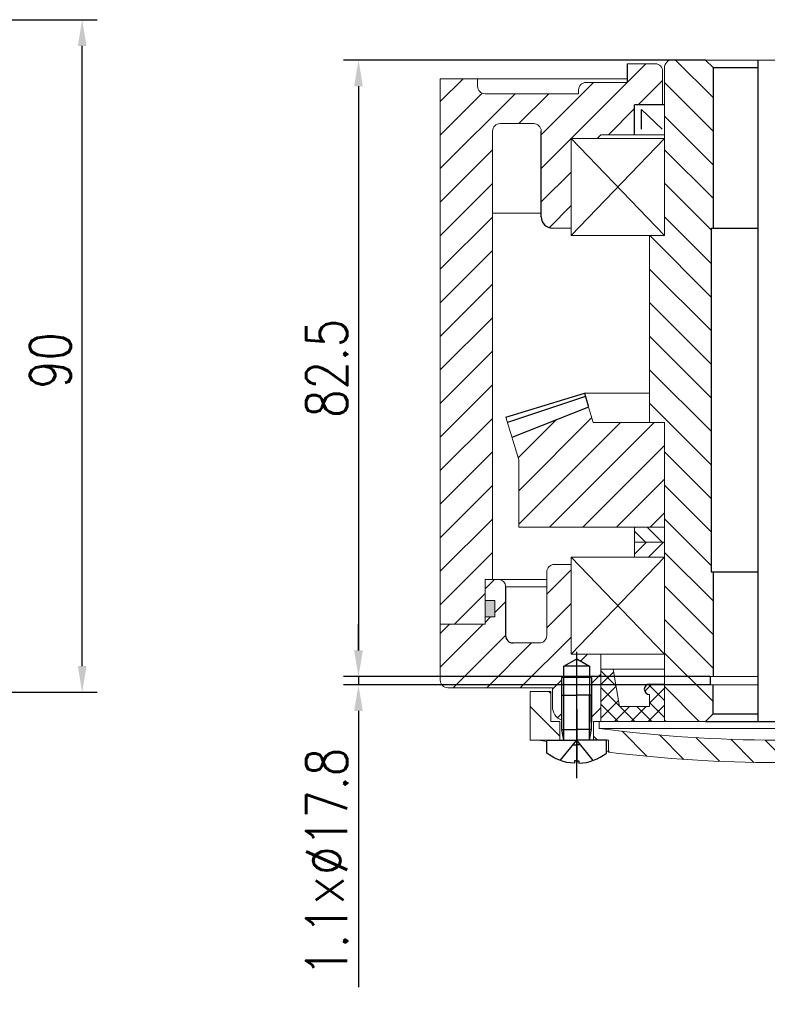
# Model space of a CAD drawing. Header units: inches. Extents: x 837 to 6223, y -2862 to 3098.
# Tile 53 of 139: x 4842 to 4942, y -670 to -538. Entities that reach past the tile are written whole.
import ezdxf

# ---------------------------------------------------------------- set-up
doc = ezdxf.new("R2010")
doc.units = ezdxf.units.IN
doc.header["$LTSCALE"] = 10
doc.header["$MEASUREMENT"] = 0
doc.linetypes.add('CENTER', pattern=[10.159999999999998, 6.35, -1.27, 1.27, -1.27])
doc.linetypes.add('HIDDEN', pattern=[1.905, 1.27, -0.635])
for name, color, linetype in [('1轮廓实线层', 7, 'Continuous'), ('2细线层', 4, 'Continuous'), ('3中心线层', 1, 'CENTER'), ('4虚线层', 6, 'HIDDEN'), ('5剖面线层', 2, 'Continuous'), ('6文字层', 3, 'Continuous'), ('7标注层', 4, 'Continuous')]:
    doc.layers.add(name, color=color, linetype=linetype)
doc.styles.add('PC_TEXTSTYLE', font='isocp.shx', dxfattribs={"width": 0.8, "bigfont": 'HZFS.SHX'})
doc.styles.add('TH_GBDIM', font='romans.shx', dxfattribs={"width": 0.8, "bigfont": 'gbcbig.shx'})
doc.dimstyles.new('TH_GBDIM', dxfattribs={"dimtxt": 3.5, "dimasz": 2.5, "dimexe": 2, "dimexo": 0, "dimgap": 1, "dimtad": 1, "dimdec": 4, "dimdsep": 46, "dimtxsty": 'TH_GBDIM', "dimcen": 0.09, "dimclrd": 4, "dimclre": 4, "dimclrt": 3, "dimadec": 0, "dimazin": 0, "dimtfac": 1, "dimtdec": 4, "dimtmove": 0, "dimatfit": 3, "dimfxl": 1, "dimtzin": 0, "dimarcsym": 0})
pattern_1 = [(45, (4745.646796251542, -894.1764402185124), (-2.245064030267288, 2.245064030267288), [])]
pattern_2 = [(315, (-161.1879354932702, 153.6207585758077), (2.245064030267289, 2.245064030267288), [])]

# ---------------------------------------------------------------- blocks, each defined once
blk = doc.blocks.new('*D817')
at = {"layer": '7标注层', "color": 4, "lineweight": -2, "transparency": 16777216}
for p, q in [((4804.1794549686, -538.0360420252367), (4852.503484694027, -538.0360420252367)), ((4850.503484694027, -624.5360438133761), (4850.503484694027, -541.5360420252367)), ((4804.179453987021, -628.0360438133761), (4852.503484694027, -628.0360438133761))]:
    blk.add_line(p, q, dxfattribs=at)
at = {"layer": '7标注层', "color": 4, "transparency": 16777216}
for points in [[(4849.920151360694, -541.5360420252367), (4851.08681802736, -541.5360420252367), (4850.503484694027, -538.0360420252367)], [(4849.920151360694, -624.5360438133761), (4851.08681802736, -624.5360438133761), (4850.503484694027, -628.0360438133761)]]:
    blk.add_solid(points, dxfattribs=at)
at = {"layer": 'Defpoints', "color": 0, "transparency": 16777216}
for p in [(4804.1794549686, -538.0360420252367), (4850.503484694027, -538.0360420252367), (4804.179453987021, -628.0360438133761)]:
    blk.add_point(p, dxfattribs=at)
at = {"layer": '7标注层', "color": 3, "transparency": 16777216, "insert": (4846.253484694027, -583.6281790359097), "char_height": 5.5, "attachment_point": 5, "rotation": 90, "style": 'TH_GBDIM'}
blk.add_mtext('90', dxfattribs=at)
blk = doc.blocks.new('A$C2EF20DBA')
at = {"layer": '5剖面线层', "linetype": 'Continuous', "lineweight": 0}
h = blk.add_hatch(dxfattribs=at)
h.set_pattern_fill('ANSI31', color=4, angle=-90.00000000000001, style=0)
h.set_pattern_definition(pattern_2)
h.paths.add_polyline_path([(2.74999927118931, 11.59999985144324), (-7.288106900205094e-07, 11.59999985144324), (-7.288106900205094e-07, 5.099999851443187), (3.968610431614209, 5.099999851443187), (3.968610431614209, 7.599999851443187), (2.74999927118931, 7.599999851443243)], flags=0)
h = blk.add_hatch(dxfattribs=at)
h.set_pattern_fill('ANSI31', color=4, angle=-90.00000000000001, style=0)
h.set_pattern_definition(pattern_2)
h.paths.add_polyline_path([(65.9372215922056, 11.59999985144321), (63.1872215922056, 11.59999985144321), (63.1872215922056, 7.599999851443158), (61.96861043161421, 7.599999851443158), (61.96861043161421, 5.099999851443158), (65.9372215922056, 5.099999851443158)], flags=0)
h = blk.add_hatch(dxfattribs=at)
h.set_pattern_fill('ANSI31', color=4, angle=-90.00000000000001, style=0)
h.set_pattern_definition(pattern_2)
edge = h.paths.add_edge_path(flags=0)
edge.add_line((57.46861043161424, 5.099999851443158), (57.46861043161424, 7.599999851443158))
edge.add_line((57.46861043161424, 7.599999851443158), (56.68722159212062, 7.599999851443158))
edge.add_line((56.68722159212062, 7.599999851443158), (56.68722159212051, 6.673719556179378))
edge.add_arc((32.93722159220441, 185.0999998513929), 179.9999999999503, -89.99000862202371, -82.41803119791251, ccw=False)
edge.add_arc((32.99999927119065, 185.0999998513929), 179.9999999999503, 262.41803119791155, 269.99000862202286, ccw=False)
edge.add_line((9.249999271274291, 6.673719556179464), (9.249999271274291, 7.599999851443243))
edge.add_line((9.249999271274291, 7.599999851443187), (8.46861043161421, 7.599999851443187))
edge.add_line((8.46861043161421, 7.599999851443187), (8.46861043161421, 5.099999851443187))
edge.add_line((8.46861043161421, 5.099999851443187), (10.46861043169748, 5.099999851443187))
edge.add_line((10.46861043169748, 5.099999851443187), (10.46861043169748, 3.492355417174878))
edge.add_arc((32.99999927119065, 185.0999998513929), 182.9999999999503, 262.9276636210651, 269.9901724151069)
edge.add_arc((32.93722159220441, 185.0999998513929), 182.9999999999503, -89.9901724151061, -82.92766362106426)
edge.add_line((55.46861043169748, 3.492355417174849), (55.46861043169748, 5.099999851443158))
edge.add_line((55.46861043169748, 5.099999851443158), (57.46861043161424, 5.099999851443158))
at = {"color": 7, "linetype": 'Continuous', "lineweight": 15}
for p, q in [((-7.288106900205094e-07, 5.099999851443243), (-7.288106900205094e-07, 11.59999985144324)), ((-7.288106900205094e-07, 11.59999985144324), (2.74999927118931, 11.59999985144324)), ((2.74999927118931, 11.59999985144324), (2.74999927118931, 7.599999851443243)), ((63.1872215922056, 7.599999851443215), (63.1872215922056, 11.59999985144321)), ((63.1872215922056, 11.59999985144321), (65.93722159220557, 11.59999985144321)), ((65.93722159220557, 11.59999985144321), (65.9372215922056, 5.099999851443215)), ((2.74999927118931, 7.599999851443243), (3.968610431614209, 7.599999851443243)), ((3.968610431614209, 7.599999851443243), (3.968610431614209, 5.099999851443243)), ((8.46861043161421, 5.099999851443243), (8.46861043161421, 7.599999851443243)), ((8.46861043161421, 7.599999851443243), (9.249999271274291, 7.599999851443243)), ((9.249999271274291, 7.599999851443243), (9.249999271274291, 6.673719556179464)), ((56.68722159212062, 7.599999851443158), (9.249999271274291, 7.599999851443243)), ((56.68722159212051, 6.673719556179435), (9.249999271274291, 6.673719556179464)), ((56.68722159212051, 6.673719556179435), (56.68722159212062, 7.599999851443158)), ((56.68722159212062, 7.599999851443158), (57.46861043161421, 7.599999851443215)), ((57.46861043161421, 7.599999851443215), (57.46861043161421, 5.099999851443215)), ((61.96861043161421, 5.099999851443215), (61.96861043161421, 7.599999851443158)), ((61.96861043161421, 7.599999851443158), (63.1872215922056, 7.599999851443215)), ((-7.288106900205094e-07, 5.099999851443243), (3.968610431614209, 5.099999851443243)), ((3.968610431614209, 5.099999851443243), (8.46861043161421, 5.099999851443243)), ((8.46861043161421, 5.099999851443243), (10.46861043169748, 5.099999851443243)), ((10.46861043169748, 3.492355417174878), (10.46861043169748, 5.099999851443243)), ((55.46861043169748, 5.099999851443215), (55.46861043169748, 3.492355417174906)), ((55.46861043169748, 5.099999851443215), (57.46861043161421, 5.099999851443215)), ((57.46861043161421, 5.099999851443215), (61.96861043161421, 5.099999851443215)), ((61.96861043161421, 5.099999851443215), (65.9372215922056, 5.099999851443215))]:
    blk.add_line(p, q, dxfattribs=at)
for p, q in [((57.71861043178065, 6.499999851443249), (58.01861043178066, 5.099999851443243)), ((57.71861043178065, 6.499999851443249), (61.71861043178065, 6.499999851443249)), ((61.71861043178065, 6.499999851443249), (61.41861043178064, 5.099999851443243))]:
    blk.add_line(p, q)
for centre, radius, start, end in [((32.99999927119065, 185.0999998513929), 179.9999999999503, 262.4180311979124, 269.9900086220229), ((32.93722159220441, 185.0999998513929), 179.9999999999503, 270.0099913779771, 277.5819688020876), ((33.04430277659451, 173.2730893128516), 171.1757386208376, 259.2525430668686, 259.6254560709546), ((32.89291808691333, 173.2730893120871), 171.1757386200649, 280.3745439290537, 280.7474569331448), ((33.04430277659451, 173.2730893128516), 171.1757386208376, 262.3369808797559, 262.4214063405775), ((32.99999927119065, 185.0999998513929), 182.9999999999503, 262.9276636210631, 269.9901724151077), ((32.93722159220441, 185.0999998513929), 182.9999999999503, 270.0098275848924, 277.0723363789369), ((32.89291808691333, 173.2730893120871), 171.1757386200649, 277.5785936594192, 277.6630191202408)]:
    blk.add_arc(centre, radius, start, end, dxfattribs=at)
at = {"layer": '1轮廓实线层'}
for p, q in [((4.518610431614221, 14.98798174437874), (6.218610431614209, 15.96947720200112)), ((6.218610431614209, 15.96947720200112), (7.918610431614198, 14.98798174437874)), ((58.01861043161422, 14.98798174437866), (59.71861043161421, 15.96947720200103)), ((59.71861043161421, 15.96947720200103), (61.4186104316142, 14.98798174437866)), ((7.918610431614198, 14.98798174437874), (4.518610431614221, 14.98798174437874)), ((4.518610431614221, 7.539264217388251), (4.518610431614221, 14.98798174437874)), ((7.918610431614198, 14.98798174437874), (7.918610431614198, 7.487981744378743)), ((61.4186104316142, 14.98798174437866), (58.01861043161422, 14.98798174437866)), ((58.01861043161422, 7.539264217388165), (58.01861043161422, 14.98798174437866)), ((61.4186104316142, 14.98798174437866), (61.4186104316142, 7.487981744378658)), ((8.21861043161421, 13.48798174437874), (4.218610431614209, 13.48798174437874)), ((61.71861043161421, 13.48798174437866), (57.71861043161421, 13.48798174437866))]:
    blk.add_line(p, q, dxfattribs=at)
at = {"layer": '1轮廓实线层', "extrusion": (1.224646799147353e-16, -7.498798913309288e-33, -1)}
for points in [[(-4.218610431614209, 6.499999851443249), (-4.218610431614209, 11.09999985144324), (-6.218610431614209, 11.09999985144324)], [(-4.518610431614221, 5.099999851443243), (-4.218610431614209, 6.499999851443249), (-6.218610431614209, 6.499999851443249)]]:
    blk.add_lwpolyline(points, dxfattribs=at)
at = {"layer": '1轮廓实线层'}
for points in [[(8.21861043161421, 6.499999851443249), (8.21861043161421, 11.09999985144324), (6.218610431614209, 11.09999985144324)], [(57.71861043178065, 6.499999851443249), (57.71861043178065, 11.09999985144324), (59.71861043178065, 11.09999985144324)], [(7.918610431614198, 5.099999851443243), (8.21861043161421, 6.499999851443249), (6.218610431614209, 6.499999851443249)], [(10.21861043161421, 3.369127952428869), (10.21861043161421, 5.099999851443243), (6.218610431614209, 5.099999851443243)], [(55.71861043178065, 3.369127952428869), (55.71861043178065, 5.099999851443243), (59.71861043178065, 5.099999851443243)], [(6.218610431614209, 2.309999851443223), (6.528610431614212, 2.309999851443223), (6.528610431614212, 1.999999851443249)], [(59.71861043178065, 2.309999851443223), (59.40861043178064, 2.309999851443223), (59.40861043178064, 1.999999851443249)]]:
    blk.add_lwpolyline(points, dxfattribs=at)
at = {"layer": '1轮廓实线层', "extrusion": (-1.224646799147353e-16, -7.498798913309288e-33, -1)}
blk.add_lwpolyline([(-61.71861043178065, 6.499999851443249), (-61.71861043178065, 11.09999985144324), (-59.71861043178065, 11.09999985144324)], dxfattribs=at)
at = {"layer": '1轮廓实线层', "extrusion": (-1.224646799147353e-16, 7.498798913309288e-33, -1)}
for points in [[(-2.218610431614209, 3.369127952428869), (-2.218610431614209, 5.099999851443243), (-6.218610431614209, 5.099999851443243)], [(-6.218610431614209, 2.309999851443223), (-5.908610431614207, 2.309999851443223), (-5.908610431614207, 1.999999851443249)]]:
    blk.add_lwpolyline(points, dxfattribs=at)
at = {"layer": '1轮廓实线层', "extrusion": (1.224646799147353e-16, 7.498798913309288e-33, -1)}
for points in [[(-63.71861043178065, 3.369127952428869), (-63.71861043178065, 5.099999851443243), (-59.71861043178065, 5.099999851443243)], [(-59.71861043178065, 2.309999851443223), (-60.02861043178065, 2.309999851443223), (-60.02861043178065, 1.999999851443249)]]:
    blk.add_lwpolyline(points, dxfattribs=at)
at = {"layer": '1轮廓实线层', "extrusion": (-1.224646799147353e-16, 7.498798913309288e-33, -1)}
blk.add_arc((-6.218610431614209, 8.49260333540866), 6.500000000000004, 272.7336049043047, 307.9798724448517, dxfattribs=at)
at = {"layer": '1轮廓实线层'}
for centre, start, end in [((6.218610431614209, 8.49260333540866), 272.7336049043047, 307.9798724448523), ((59.71861043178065, 8.49260333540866), 232.0201275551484, 267.2663950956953)]:
    blk.add_arc(centre, 6.500000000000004, start, end, dxfattribs=at)
at = {"layer": '1轮廓实线层', "extrusion": (1.224646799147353e-16, 7.498798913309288e-33, -1)}
blk.add_arc((-59.71861043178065, 8.49260333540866), 6.500000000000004, 232.0201275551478, 267.2663950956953, dxfattribs=at)
at = {"layer": '2细线层'}
for p, q in [((4.218610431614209, 7.633932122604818), (4.218610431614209, 13.48798174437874)), ((8.21861043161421, 13.48798174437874), (8.21861043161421, 7.487981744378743)), ((57.71861043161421, 7.633932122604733), (57.71861043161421, 13.48798174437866)), ((61.71861043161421, 13.48798174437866), (61.71861043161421, 7.487981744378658))]:
    blk.add_line(p, q, dxfattribs=at)
at = {"layer": '2细线层', "extrusion": (1.224646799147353e-16, -7.498798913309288e-33, -1)}
blk.add_lwpolyline([(-4.518610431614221, 5.099999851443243), (-4.518610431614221, 11.09999985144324)], dxfattribs=at)
at = {"layer": '2细线层'}
for points in [[(7.918610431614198, 5.099999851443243), (7.918610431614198, 11.09999985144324)], [(58.01861043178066, 5.099999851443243), (58.01861043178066, 11.09999985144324)]]:
    blk.add_lwpolyline(points, dxfattribs=at)
at = {"layer": '2细线层', "extrusion": (-1.224646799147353e-16, -7.498798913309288e-33, -1)}
blk.add_lwpolyline([(-61.41861043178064, 5.099999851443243), (-61.41861043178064, 11.09999985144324)], dxfattribs=at)
at = {"layer": '3中心线层'}
for p, q in [((59.71861043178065, -1.485567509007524e-07), (59.71861043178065, 17.3455716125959)), ((6.218610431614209, -1.485567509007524e-07), (6.218610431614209, 16.93108616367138)), ((6.218610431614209, 9.237724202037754), (6.218610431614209, 2.015085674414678)), ((59.71861043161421, 9.888514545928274), (59.71861043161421, 2.348570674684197)), ((59.71861043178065, 9.237724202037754), (59.71861043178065, 2.015085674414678))]:
    blk.add_line(p, q, dxfattribs=at)
at = {"layer": '4虚线层', "extrusion": (-1.224646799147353e-16, 7.498798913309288e-33, -1)}
for p, q in [((4.018610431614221, 2.376231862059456), (6.218610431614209, 5.099999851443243)), ((5.717833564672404, 4.479999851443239), (6.218610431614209, 4.479999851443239))]:
    blk.add_line(p, q, dxfattribs=at)
at = {"layer": '4虚线层'}
for p, q in [((8.418610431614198, 2.376231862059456), (6.218610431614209, 5.099999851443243)), ((6.719387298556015, 4.479999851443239), (6.218610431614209, 4.479999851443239)), ((57.51861043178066, 2.376231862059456), (59.71861043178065, 5.099999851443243)), ((59.21783356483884, 4.479999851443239), (59.71861043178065, 4.479999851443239))]:
    blk.add_line(p, q, dxfattribs=at)
at = {"layer": '4虚线层', "extrusion": (1.224646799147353e-16, 7.498798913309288e-33, -1)}
for p, q in [((61.91861043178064, 2.376231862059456), (59.71861043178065, 5.099999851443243)), ((60.21938729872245, 4.479999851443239), (59.71861043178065, 4.479999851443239))]:
    blk.add_line(p, q, dxfattribs=at)
at = {"layer": '6文字层', "color": 7, "style": 'PC_TEXTSTYLE'}
blk.add_text('TH_SUPERPART', height=1e-29, rotation=90, dxfattribs=at).set_placement((6.218610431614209, 5.099999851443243))
blk = doc.blocks.new('*D628')
at = {"layer": '7标注层', "color": 4, "lineweight": -2, "transparency": 16777216}
for p, q in [((4933.901441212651, -543.434848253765), (4885.466053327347, -543.434848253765)), ((4887.466053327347, -546.934848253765), (4887.466053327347, -622.4348544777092)), ((4934.501441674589, -625.9348544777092), (4885.466053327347, -625.9348544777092))]:
    blk.add_line(p, q, dxfattribs=at)
at = {"layer": '7标注层', "color": 4, "transparency": 16777216}
for points in [[(4886.882719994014, -546.934848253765), (4888.04938666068, -546.934848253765), (4887.466053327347, -543.434848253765)], [(4886.882719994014, -622.4348544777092), (4888.04938666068, -622.4348544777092), (4887.466053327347, -625.9348544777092)]]:
    blk.add_solid(points, dxfattribs=at)
at = {"layer": 'Defpoints', "color": 0, "transparency": 16777216}
for p in [(4933.901441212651, -543.434848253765), (4887.466053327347, -625.9348544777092), (4934.501441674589, -625.9348544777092)]:
    blk.add_point(p, dxfattribs=at)
at = {"layer": '7标注层', "color": 3, "transparency": 16777216, "insert": (4883.216053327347, -584.6848513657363), "char_height": 5.5, "attachment_point": 5, "rotation": 90, "style": 'TH_GBDIM'}
blk.add_mtext('82.5', dxfattribs=at)
blk = doc.blocks.new('*D629')
at = {"layer": '7标注层', "color": 4, "lineweight": -2, "transparency": 16777216}
for p, q in [((4887.466052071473, -622.4348469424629), (4887.466052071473, -618.9348469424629)), ((4934.501441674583, -625.9348469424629), (4885.466052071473, -625.9348469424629)), ((4934.501442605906, -627.0348469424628), (4885.466052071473, -627.0348469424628)), ((4887.466052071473, -625.9348469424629), (4887.466052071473, -627.0348469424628)), ((4887.466052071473, -630.5348469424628), (4887.466052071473, -667.475883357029))]:
    blk.add_line(p, q, dxfattribs=at)
at = {"layer": '7标注层', "color": 4, "transparency": 16777216}
for points in [[(4886.88271873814, -622.4348469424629), (4888.049385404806, -622.4348469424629), (4887.466052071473, -625.9348469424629)], [(4886.88271873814, -630.5348469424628), (4888.049385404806, -630.5348469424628), (4887.466052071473, -627.0348469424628)]]:
    blk.add_solid(points, dxfattribs=at)
at = {"layer": 'Defpoints', "color": 0, "transparency": 16777216}
for p in [(4887.466052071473, -625.9348469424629), (4934.501441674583, -625.9348469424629), (4934.501442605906, -627.0348469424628)]:
    blk.add_point(p, dxfattribs=at)
at = {"layer": '7标注层', "color": 3, "transparency": 16777216, "insert": (4883.216052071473, -650.7553651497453), "char_height": 5.5, "attachment_point": 5, "rotation": 90, "style": 'TH_GBDIM'}
blk.add_mtext('1.1×%%C17.8', dxfattribs=at)

msp = doc.modelspace()

# ---------------------------------------------------------------- hatches: boundary and pattern name
at = {"layer": '5剖面线层'}
h = msp.add_hatch(dxfattribs=at)
h.set_pattern_fill('ANSI31', color=256)
h.set_pattern_definition([(45, (4394.015564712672, -1053.373524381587), (-2.245064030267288, 2.245064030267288), [])])
h.paths.add_polyline_path([(4898.401439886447, -545.9348469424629), (4903.401442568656, -545.9348469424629), (4903.401442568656, -546.9348472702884, 0.4142135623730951), (4904.401442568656, -547.9348472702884), (4916.901440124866, -547.9348472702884), (4916.901440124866, -547.4348483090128, -0.414213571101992), (4917.901440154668, -546.4348483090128), (4923.40144274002, -546.4348484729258), (4923.401442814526, -543.934848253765), (4927.151442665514, -543.934848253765, -0.4142135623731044), (4928.151442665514, -544.934848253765), (4928.151442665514, -549.434848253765), (4924.401442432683, -549.434848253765), (4924.401442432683, -553.4348472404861), (4919.901443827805, -553.4348472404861), (4919.401442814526, -553.934848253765), (4915.901441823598, -553.934848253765), (4915.901441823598, -565.9348483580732), (4913.401441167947, -565.9348483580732, -0.4142135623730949), (4911.901441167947, -564.4348483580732), (4911.901441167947, -552.9348480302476, 0.4142135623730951), (4910.901441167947, -551.9348480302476), (4906.401442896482, -551.9348480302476, 0.4142135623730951), (4905.401442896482, -552.9348480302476), (4905.401442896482, -612.9348486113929), (4904.401440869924, -612.9348486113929), (4904.401440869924, -618.9348495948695), (4898.40144156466, -618.9348495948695)])
h = msp.add_hatch(dxfattribs=at)
h.set_pattern_fill('ANSI31', color=256, angle=270)
h.set_pattern_definition([(315, (4295.179899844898, -824.7341360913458), (2.245064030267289, 2.245064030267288), [])])
h.paths.add_polyline_path([(4934.651441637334, -565.9348483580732), (4934.901441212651, -565.9348483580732), (4934.901441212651, -544.434848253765), (4933.901441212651, -543.434848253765), (4929.401441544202, -543.434848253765, 0.4142135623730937), (4928.401441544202, -544.434848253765), (4928.401441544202, -566.9348485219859), (4926.401441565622, -566.9348485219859), (4926.401441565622, -591.9348484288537), (4928.40144107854, -591.9348484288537), (4928.40144107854, -605.9348474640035), (4928.401441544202, -605.9348474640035), (4928.401441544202, -631.9348483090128), (4933.90144276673, -631.9348483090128), (4934.901441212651, -630.9348498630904), (4934.901441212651, -627.0348469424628), (4934.501442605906, -627.0348469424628), (4934.501441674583, -625.9348469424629), (4934.901441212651, -625.9348469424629), (4934.901441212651, -611.9348484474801), (4934.651441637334, -611.9348484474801)])
h = msp.add_hatch(dxfattribs=at)
h.set_pattern_fill('ANSI31', color=256, style=0)
h.set_pattern_definition([(45, (3679.299014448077, -950.5980628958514), (-2.245064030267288, 2.245064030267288), [])])
h.paths.add_polyline_path([(4928.401441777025, -605.9348474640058), (4928.401441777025, -591.934848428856), (4926.401441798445, -591.934848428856), (4918.874645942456, -591.934848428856), (4918.25046342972, -589.8764963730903), (4907.986161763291, -593.9337570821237), (4908.901442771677, -596.9520597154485), (4908.901442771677, -605.9348474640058)])
h.paths.add_polyline_path([(4977.901441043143, -605.9348474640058), (4977.901441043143, -596.9520612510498), (4978.816722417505, -593.9337574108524), (4968.55242142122, -589.8764969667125), (4967.928240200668, -591.934848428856), (4958.401442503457, -591.934848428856), (4958.401442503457, -605.9348474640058)])
h = msp.add_hatch(dxfattribs=at)
h.set_pattern_fill('ANSI31', color=256, scale=0.5, angle=90, style=0)
h.set_pattern_definition([(135, (4747.440791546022, -847.110637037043), (-1.122532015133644, -1.122532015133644), [])])
h.paths.add_polyline_path([(4924.401442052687, -605.9348471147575), (4924.401442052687, -607.9348480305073), (4928.401442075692, -607.9348480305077), (4928.401442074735, -605.9348471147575)])
at = {"layer": '5剖面线层', "linetype": 'Continuous', "lineweight": 0}
h = msp.add_hatch(dxfattribs=at)
h.set_pattern_fill('ANSI31', scale=2, style=0)
h.set_pattern_definition([(45, (4612.351045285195, -810.3348483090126), (-4.490128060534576, 4.490128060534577), [])])
h.paths.add_polyline_path([(4928.401441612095, -605.9348483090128), (4924.401441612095, -605.9348483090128), (4924.401441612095, -609.9348483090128), (4928.401441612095, -609.9348483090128)], flags=0)
at = {"layer": '5剖面线层'}
h = msp.add_hatch(dxfattribs=at)
h.set_pattern_fill('ANSI31', color=256, scale=0.5, style=0)
h.set_pattern_definition([(45, (4747.440791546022, -847.110637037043), (-1.122532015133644, 1.122532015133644), [])])
h.paths.add_polyline_path([(4924.401442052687, -607.9348480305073), (4924.401442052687, -609.9348480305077), (4928.401442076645, -609.9348480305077), (4928.401442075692, -607.9348480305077)])
h = msp.add_hatch(dxfattribs=at)
h.set_pattern_fill('ANSI31', color=4, style=0)
h.set_pattern_definition(pattern_1)
h.paths.add_polyline_path([(4970.15144167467, -623.5653709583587), (4970.15144167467, -622.9348465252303), (4966.901440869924, -622.9348465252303), (4966.901440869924, -631.9348483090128), (4967.120052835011, -631.9348483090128), (4967.901441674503, -631.9348483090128), (4968.15144167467, -631.9348483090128), (4968.15144167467, -628.4348483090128), (4968.151441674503, -626.0468664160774), (4968.451441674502, -626.0468664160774), (4968.451441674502, -624.5468664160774)])
edge = h.paths.add_edge_path()
edge.add_line((4916.651441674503, -623.5653709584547), (4916.651441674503, -622.9348465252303))
edge.add_line((4916.651441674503, -622.9348465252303), (4915.901441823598, -622.9348465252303))
edge.add_line((4915.901441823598, -622.9348465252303), (4915.901441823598, -610.9348482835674))
edge.add_line((4915.901441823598, -610.9348482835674), (4913.651441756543, -610.9348482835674))
edge.add_arc((4913.651441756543, -611.9348482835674), 1, 90, 180)
edge.add_line((4912.651441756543, -611.9348482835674), (4912.651441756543, -620.4348487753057))
edge.add_arc((4911.651441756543, -620.4348487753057), 1, -90, 0, ccw=False)
edge.add_line((4911.651441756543, -621.4348487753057), (4908.151440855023, -621.4348487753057))
edge.add_arc((4908.151440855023, -620.4348487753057), 1, 180, 270, ccw=False)
edge.add_line((4907.151440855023, -620.4348487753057), (4907.151440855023, -613.9348486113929))
edge.add_arc((4906.151440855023, -613.9348486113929), 1, 0, 90)
edge.add_line((4906.151440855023, -612.9348486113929), (4904.401440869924, -612.9348486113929))
edge.add_line((4904.401440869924, -612.9348486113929), (4904.401440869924, -615.7348475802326))
edge.add_line((4904.401440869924, -615.7348475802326), (4905.701442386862, -615.7348475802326))
edge.add_line((4905.701442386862, -615.7348475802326), (4905.701442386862, -617.9348475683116))
edge.add_line((4905.701442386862, -617.9348475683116), (4904.401440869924, -617.9348475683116))
edge.add_line((4904.401440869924, -617.9348475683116), (4904.401440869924, -618.9348495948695))
edge.add_line((4904.401440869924, -618.9348495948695), (4898.401441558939, -618.9348496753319))
edge.add_line((4898.401441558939, -618.9348496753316), (4898.401441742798, -626.434848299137))
edge.add_arc((4899.401441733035, -626.4348482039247), 0.9999999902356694, 180.0000054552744, 270.0000002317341)
edge.add_line((4899.401441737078, -627.4348481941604), (4913.401441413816, -627.4348481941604))
edge.add_line((4913.401441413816, -627.4348481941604), (4913.401441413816, -629.9348483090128))
edge.add_arc((4915.401441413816, -629.9348483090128), 2, 180.0000000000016, 247.9756952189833)
edge.add_line((4914.651441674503, -631.7888980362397), (4914.651441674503, -628.4348483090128))
edge.add_line((4914.651441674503, -628.4348483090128), (4914.651441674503, -626.0468664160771))
edge.add_line((4914.651441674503, -626.0468664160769), (4914.951441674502, -626.0468664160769))
edge.add_line((4914.951441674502, -626.0468664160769), (4914.951441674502, -624.5468664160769))
edge.add_line((4914.951441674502, -624.5468664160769), (4916.651441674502, -623.5653709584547))
h.paths.add_polyline_path([(4919.901441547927, -622.9348465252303), (4916.651441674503, -622.9348465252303), (4916.651441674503, -623.5653709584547), (4918.351441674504, -624.5468664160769), (4918.351441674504, -626.0468664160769), (4918.651441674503, -626.0468664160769), (4918.651441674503, -632.0468664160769), (4918.651441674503, -633.0348483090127), (4918.351441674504, -634.4348483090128), (4918.901441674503, -634.4348483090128), (4918.901441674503, -631.9348483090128), (4919.682830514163, -631.9348483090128), (4919.901441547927, -631.9348483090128)])
h = msp.add_hatch(dxfattribs=at)
h.set_pattern_fill('ANSI31', color=4, style=0)
h.set_pattern_definition(pattern_1)
h.paths.add_polyline_path([(4916.651441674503, -623.5653709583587), (4916.651441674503, -622.9348465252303), (4919.901442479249, -622.9348465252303), (4919.901442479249, -631.9348483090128), (4919.682830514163, -631.9348483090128), (4918.90144167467, -631.9348483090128), (4918.651441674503, -631.9348483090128), (4918.651441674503, -628.4348483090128), (4918.65144167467, -626.0468664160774), (4918.351441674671, -626.0468664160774), (4918.351441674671, -624.5468664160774)])
edge = h.paths.add_edge_path()
edge.add_line((4970.15144167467, -623.5653709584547), (4970.15144167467, -622.9348465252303))
edge.add_line((4970.15144167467, -622.9348465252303), (4970.901441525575, -622.9348465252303))
edge.add_line((4970.901441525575, -622.9348465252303), (4970.901441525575, -610.9348482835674))
edge.add_line((4970.901441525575, -610.9348482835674), (4973.15144159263, -610.9348482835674))
edge.add_arc((4973.15144159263, -611.9348482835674), 1, 0, 90, ccw=False)
edge.add_line((4974.15144159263, -611.9348482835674), (4974.15144159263, -620.4348487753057))
edge.add_arc((4975.15144159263, -620.4348487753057), 1, 180, 270)
edge.add_line((4975.15144159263, -621.4348487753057), (4978.651442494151, -621.4348487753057))
edge.add_arc((4978.651442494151, -620.4348487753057), 1, 270, 360)
edge.add_line((4979.651442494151, -620.4348487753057), (4979.651442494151, -613.9348486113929))
edge.add_arc((4980.651442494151, -613.9348486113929), 1, 90, 180, ccw=False)
edge.add_line((4980.651442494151, -612.9348486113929), (4982.401442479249, -612.9348486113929))
edge.add_line((4982.401442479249, -612.9348486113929), (4982.401442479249, -615.7348475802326))
edge.add_line((4982.401442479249, -615.7348475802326), (4981.101440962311, -615.7348475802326))
edge.add_line((4981.101440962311, -615.7348475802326), (4981.101440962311, -617.9348475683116))
edge.add_line((4981.101440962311, -617.9348475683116), (4982.401442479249, -617.9348475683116))
edge.add_line((4982.401442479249, -617.9348475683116), (4982.401442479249, -618.9348495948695))
edge.add_line((4982.401442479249, -618.9348495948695), (4988.401441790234, -618.9348496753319))
edge.add_line((4988.401441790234, -618.9348496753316), (4988.401441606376, -626.434848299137))
edge.add_arc((4987.401441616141, -626.4348482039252), 0.9999999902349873, 269.9999997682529, 359.99999454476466, ccw=False)
edge.add_line((4987.401441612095, -627.4348481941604), (4973.401441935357, -627.4348481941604))
edge.add_line((4973.401441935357, -627.4348481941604), (4973.401441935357, -629.9348483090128))
edge.add_arc((4971.401441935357, -629.9348483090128), 2, 292.0243047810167, 359.99999999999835, ccw=False)
edge.add_line((4972.15144167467, -631.7888980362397), (4972.15144167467, -628.4348483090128))
edge.add_line((4972.15144167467, -628.4348483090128), (4972.15144167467, -626.0468664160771))
edge.add_line((4972.15144167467, -626.0468664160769), (4971.851441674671, -626.0468664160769))
edge.add_line((4971.851441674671, -626.0468664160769), (4971.851441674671, -624.5468664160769))
edge.add_line((4971.851441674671, -624.5468664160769), (4970.151441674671, -623.5653709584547))
h.paths.add_polyline_path([(4966.901441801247, -622.9348465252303), (4970.15144167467, -622.9348465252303), (4970.15144167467, -623.5653709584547), (4968.45144167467, -624.5468664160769), (4968.45144167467, -626.0468664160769), (4968.15144167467, -626.0468664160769), (4968.15144167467, -632.0468664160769), (4968.15144167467, -633.0348483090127), (4968.45144167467, -634.4348483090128), (4967.90144167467, -634.4348483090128), (4967.90144167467, -631.9348483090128), (4967.120052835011, -631.9348483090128), (4966.901441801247, -631.9348483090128)])
h = msp.add_hatch(color=256, dxfattribs=at)
h.paths.add_polyline_path([(4905.701442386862, -615.7348475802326), (4904.401440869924, -615.7348475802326), (4904.401440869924, -617.9348475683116), (4905.701442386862, -617.9348475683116)])
h.paths.add_polyline_path([(4982.401442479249, -615.7348475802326), (4981.101442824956, -615.7348475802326), (4981.101442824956, -617.9348475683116), (4982.401442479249, -617.9348475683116)])
h = msp.add_hatch(dxfattribs=at)
h.set_pattern_fill('ANSI37', color=256, scale=0.5, style=0)
h.set_pattern_definition([(45, (4769.293001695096, -914.5715053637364), (-1.122532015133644, 1.122532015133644), []), (135, (4769.293001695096, -914.5715053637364), (-1.122532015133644, -1.122532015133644), [])])
h.paths.add_polyline_path([(4928.401441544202, -626.9348471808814), (4926.401441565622, -626.9348471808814, 0.9999999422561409), (4926.401441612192, -628.3348494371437), (4926.401441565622, -628.3348494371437), (4926.401441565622, -629.9348495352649), (4922.401441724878, -629.9348495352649), (4921.519806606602, -624.9348468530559), (4919.901441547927, -624.9348468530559), (4919.901441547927, -631.9348483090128), (4928.401441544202, -631.9348483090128)])
h.paths.add_polyline_path([(4960.401442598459, -629.9348495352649), (4960.401442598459, -628.3348494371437, 0.999998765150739), (4960.401441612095, -626.9348471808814), (4958.901443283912, -626.9348471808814), (4958.401442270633, -626.9348471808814), (4958.401442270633, -631.9348483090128), (4966.901440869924, -631.9348483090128), (4966.901440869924, -624.9348468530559), (4965.283077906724, -624.9348468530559), (4964.40144325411, -629.9348495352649)])

# ---------------------------------------------------------------- linework, layer by layer
at = {"color": 7, "linetype": 'Continuous', "lineweight": 15}
for p, q in [((4923.401440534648, -543.934848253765), (4927.15144068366, -543.934848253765)), ((4929.401441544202, -543.434848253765), (4957.401441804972, -543.434848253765)), ((4928.15144068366, -544.934848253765), (4928.15144068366, -549.434848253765)), ((4928.401441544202, -544.434848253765), (4928.401441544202, -566.9348485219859)), ((4898.401439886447, -545.9348469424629), (4898.401441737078, -626.4348482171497)), ((4898.401441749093, -552.9348499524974), (4898.401441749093, -545.9348469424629)), ((4898.401441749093, -545.9348469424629), (4923.401440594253, -545.9348469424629)), ((4903.401440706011, -546.9348472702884), (4903.401440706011, -545.9348469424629)), ((4917.901441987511, -546.4348479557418), (4923.401440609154, -546.4348467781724)), ((4904.401440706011, -547.9348472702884), (4916.901441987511, -547.9348472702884)), ((4916.901441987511, -547.4348479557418), (4916.901441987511, -547.9348472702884)), ((4910.901441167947, -551.9348480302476), (4906.401441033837, -551.9348480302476)), ((4905.401441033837, -564.9348481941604), (4905.401441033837, -552.9348480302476)), ((4905.401442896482, -552.9348480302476), (4905.401442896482, -612.9348486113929)), ((4915.901441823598, -566.9348485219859), (4915.901441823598, -553.934848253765)), ((4928.401441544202, -553.934848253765), (4915.901441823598, -553.934848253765)), ((4919.901440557, -553.4348472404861), (4928.401440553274, -553.4348472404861)), ((4919.901441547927, -553.4348472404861), (4928.401441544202, -553.4348472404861)), ((4928.401441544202, -565.9348483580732), (4928.401441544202, -554.9348484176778)), ((4911.901441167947, -563.9348480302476), (4905.401441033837, -563.9348480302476)), ((4913.401441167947, -565.9348483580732), (4915.901441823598, -565.9348483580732)), ((4915.901441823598, -566.9348485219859), (4928.401441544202, -566.9348485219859)), ((4926.401441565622, -566.9348485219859), (4926.401441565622, -591.9348484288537)), ((4917.689336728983, -588.0260819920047), (4926.401442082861, -588.0260819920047)), ((4918.201441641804, -588.0260822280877), (4926.414475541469, -588.0260822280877)), ((4918.19552565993, -589.6953293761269), (4918.874645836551, -591.93484807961)), ((4908.901442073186, -596.9520574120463), (4907.162692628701, -591.2182205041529)), ((4928.401441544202, -591.9348484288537), (4918.874645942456, -591.9348484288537)), ((4928.40144107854, -591.9348484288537), (4928.40144107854, -605.9348474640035)), ((4908.901442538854, -605.9348474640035), (4908.901442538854, -596.9520589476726)), ((4925.101441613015, -605.9348474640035), (4908.901442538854, -605.9348474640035)), ((4924.401441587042, -605.9348474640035), (4924.401441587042, -609.9348481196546)), ((4928.401441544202, -605.9348474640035), (4924.401441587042, -605.9348474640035)), ((4928.401441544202, -605.9348474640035), (4928.401441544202, -609.9348481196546)), ((4928.401441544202, -605.9348474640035), (4928.401441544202, -631.9348483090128)), ((4928.401442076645, -607.9348480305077), (4924.401442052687, -607.9348480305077)), ((4915.901441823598, -622.9348465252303), (4915.901441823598, -609.9348481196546)), ((4928.401441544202, -609.9348481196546), (4915.901441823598, -609.9348481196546)), ((4913.651441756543, -610.9348482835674), (4915.901441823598, -610.9348482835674)), ((4912.651441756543, -611.9348482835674), (4912.651441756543, -620.4348487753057)), ((4904.401440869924, -612.9348486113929), (4904.401440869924, -615.7348475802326)), ((4904.401440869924, -612.9348486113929), (4906.15144069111, -612.9348486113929)), ((4904.401440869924, -618.9348495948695), (4904.401440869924, -612.9348486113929)), ((4906.151440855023, -612.9348486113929), (4904.401440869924, -612.9348486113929)), ((4906.151440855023, -612.9348486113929), (4912.651441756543, -612.9348486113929)), ((4907.151440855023, -613.9348487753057), (4912.651441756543, -613.9348487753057)), ((4904.401440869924, -615.7348475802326), (4905.701442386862, -615.7348475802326)), ((4905.701442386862, -615.7348475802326), (4905.701442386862, -617.9348475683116)), ((4904.401440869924, -618.9348495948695), (4898.401441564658, -618.9348495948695)), ((4904.401440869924, -618.9348495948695), (4898.401441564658, -618.9348495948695)), ((4905.701442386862, -617.9348475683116), (4904.401440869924, -617.9348475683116)), ((4908.151440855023, -621.4348487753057), (4911.651441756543, -621.4348487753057)), ((4915.901441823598, -622.9348465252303), (4928.401441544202, -622.9348465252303)), ((4919.901441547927, -631.9348498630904), (4919.901441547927, -622.9348465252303)), ((4928.401441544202, -624.9348468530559), (4919.901441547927, -624.9348468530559)), ((4921.519806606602, -624.9348468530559), (4922.401441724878, -629.9348495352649)), ((4926.401441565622, -626.9348471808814), (4928.401441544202, -626.9348471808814)), ((4934.501441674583, -625.9348469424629), (4940.901442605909, -625.9348469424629)), ((4934.501442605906, -627.0348469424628), (4940.901442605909, -627.0348469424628)), ((4899.401441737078, -627.4348481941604), (4913.401440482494, -627.4348481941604)), ((4913.401441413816, -627.4348481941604), (4902.901441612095, -627.4348481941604)), ((4913.401441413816, -629.9348483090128), (4913.401441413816, -627.4348481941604)), ((4926.401441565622, -629.9348495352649), (4926.401441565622, -628.3348485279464)), ((4922.401441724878, -629.9348495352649), (4926.401441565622, -629.9348495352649))]:
    msp.add_line(p, q, dxfattribs=at)
at = {"color": 7}
for p, q in [((4911.901441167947, -564.4348483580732), (4911.901441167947, -552.9348480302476)), ((4907.151440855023, -613.9348486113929), (4907.151440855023, -620.4348487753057))]:
    msp.add_line(p, q, dxfattribs=at)
at = {"color": 7, "linetype": 'Continuous', "lineweight": 15}
for centre, radius, start, end in [((4927.15144068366, -544.934848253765), 1, 0, 90), ((4929.401441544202, -544.434848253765), 1, 90, 180), ((4917.901441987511, -547.4348479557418), 1, 90, 180), ((4904.401440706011, -546.9348472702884), 1, 180, 270), ((4906.401441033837, -552.9348480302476), 1, 90, 180), ((4913.651441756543, -611.9348482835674), 1, 90, 180), ((4911.651441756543, -620.4348487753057), 1, 270, 0), ((4899.401441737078, -626.4348481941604), 1, 180.0000013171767, 270), ((4915.401441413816, -629.9348483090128), 2, 180, 247.9756952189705)]:
    msp.add_arc(centre, radius, start, end, dxfattribs=at)
at = {"color": 7, "lineweight": 15}
for centre in [(4910.901441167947, -552.9348480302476), (4906.151440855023, -613.9348486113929)]:
    msp.add_arc(centre, 1, 0, 90, dxfattribs=at)
at = {"color": 7}
for centre, radius, start, end in [((4913.401441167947, -564.4348483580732), 1.5, 180, 270), ((4908.151440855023, -620.4348487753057), 1, 180, 270), ((4926.401441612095, -627.6348483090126), 0.7000011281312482, 90.00000380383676, 269.999996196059)]:
    msp.add_arc(centre, radius, start, end, dxfattribs=at)
at = {"layer": '1轮廓实线层'}
for p, q in [((4923.401440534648, -543.9348488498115), (4923.401440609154, -546.434849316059)), ((4933.901441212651, -543.434848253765), (4934.901441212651, -544.434848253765)), ((4940.901442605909, -543.434848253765), (4940.901442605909, -631.9348483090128)), ((4934.901441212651, -544.434848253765), (4940.901442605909, -544.434848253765)), ((4924.40144091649, -553.434848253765), (4924.40144091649, -549.434848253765)), ((4925.314376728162, -552.6699400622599), (4925.314376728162, -550.0314523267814)), ((4925.314376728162, -550.0314523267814), (4928.069317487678, -552.6699400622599)), ((4919.401440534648, -553.934848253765), (4919.901440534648, -553.434848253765)), ((4907.162692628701, -591.2182205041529), (4917.689336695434, -588.0260818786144)), ((4917.689336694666, -588.0260818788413), (4918.195525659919, -589.6953293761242)), ((4918.25046342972, -589.8764963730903), (4907.986161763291, -593.9337570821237)), ((4934.50144167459, -625.9348544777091), (4934.501442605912, -627.034854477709)), ((4933.901441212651, -631.9348498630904), (4934.901441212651, -630.9348498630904)), ((4934.901441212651, -630.9348498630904), (4940.901442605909, -630.9348498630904)), ((4933.901441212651, -631.9348498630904), (4952.901442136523, -631.9348498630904))]:
    msp.add_line(p, q, dxfattribs=at)
at = {"layer": '1轮廓实线层', "ltscale": 0.5}
for p, q in [((4934.901441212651, -544.434848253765), (4934.901441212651, -565.9348483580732)), ((4934.651441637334, -565.9348483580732), (4934.651441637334, -611.9348484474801)), ((4934.651441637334, -565.9348483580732), (4940.901442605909, -565.9348483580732)), ((4934.651441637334, -611.9348484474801), (4934.901441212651, -611.9348484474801)), ((4934.901441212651, -611.9348484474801), (4940.901442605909, -611.9348484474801)), ((4934.901441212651, -611.9348484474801), (4934.901441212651, -625.9348469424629)), ((4934.901441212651, -630.9348498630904), (4934.901441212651, -627.0348469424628))]:
    msp.add_line(p, q, dxfattribs=at)
at = {"layer": '1轮廓实线层', "color": 7}
msp.add_line((4928.401440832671, -549.434848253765), (4924.40144091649, -549.434848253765), dxfattribs=at)
at = {"layer": '2细线层'}
for p, q in [((4928.401441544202, -566.9348485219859), (4915.901441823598, -553.934848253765)), ((4915.901441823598, -566.9348485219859), (4928.401441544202, -553.934848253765)), ((4915.901441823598, -609.9348481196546), (4928.401441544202, -622.9348465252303)), ((4915.901441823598, -622.9348465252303), (4928.401441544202, -609.9348481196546))]:
    msp.add_line(p, q, dxfattribs=at)
at = {"layer": '3中心线层', "ltscale": 0.5}
msp.add_line((4917.821384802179, -588.461533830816), (4907.381973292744, -591.9413376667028), dxfattribs=at)

# ---------------------------------------------------------------- block references
at = {"layer": '1轮廓实线层', "color": 7}
msp.add_blockref('A$C2EF20DBA', (4910.43283124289, -639.5348481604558), dxfattribs=at)

# ---------------------------------------------------------------- dimensions: what is measured, and where the dimension line sits
at = {"layer": '7标注层'}
dim = msp.add_linear_dim(base=(4850.503484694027, -538.0360420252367), p1=(4804.179453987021, -628.0360438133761), p2=(4804.1794549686, -538.0360420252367), angle=90, dimstyle='TH_GBDIM', override={"dimtxt": 5.5, "dimasz": 3.5, "dimgap": 1.5, "dimdec": 1, "dimadec": 1}, dxfattribs=at)
dim.commit()
dim.dimension.update_dxf_attribs({"geometry": '*D817', "text_midpoint": (4850.503484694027, -583.6281790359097), "dimtype": 160})
dim = msp.add_linear_dim(base=(4887.466053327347, -625.9348544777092), p1=(4933.901441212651, -543.434848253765), p2=(4934.501441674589, -625.9348544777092), angle=90, dimstyle='TH_GBDIM', override={"dimtxt": 5.5, "dimasz": 3.5, "dimgap": 1.5, "dimdec": 1, "dimadec": 1}, dxfattribs=at)
dim.commit()
dim.dimension.update_dxf_attribs({"geometry": '*D628', "text_midpoint": (4883.216053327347, -584.6848513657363)})
dim = msp.add_linear_dim(base=(4887.466052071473, -625.9348469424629), p1=(4934.501442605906, -627.0348469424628), p2=(4934.501441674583, -625.9348469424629), angle=90, text='<>×%%C17.8', dimstyle='TH_GBDIM', override={"dimtxt": 5.5, "dimasz": 3.5, "dimgap": 1.5, "dimdec": 1, "dimadec": 1}, dxfattribs=at)
dim.commit()
dim.dimension.update_dxf_attribs({"geometry": '*D629', "text_midpoint": (4887.466052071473, -650.7553651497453), "dimtype": 160})

doc.saveas('drawing.dxf')
